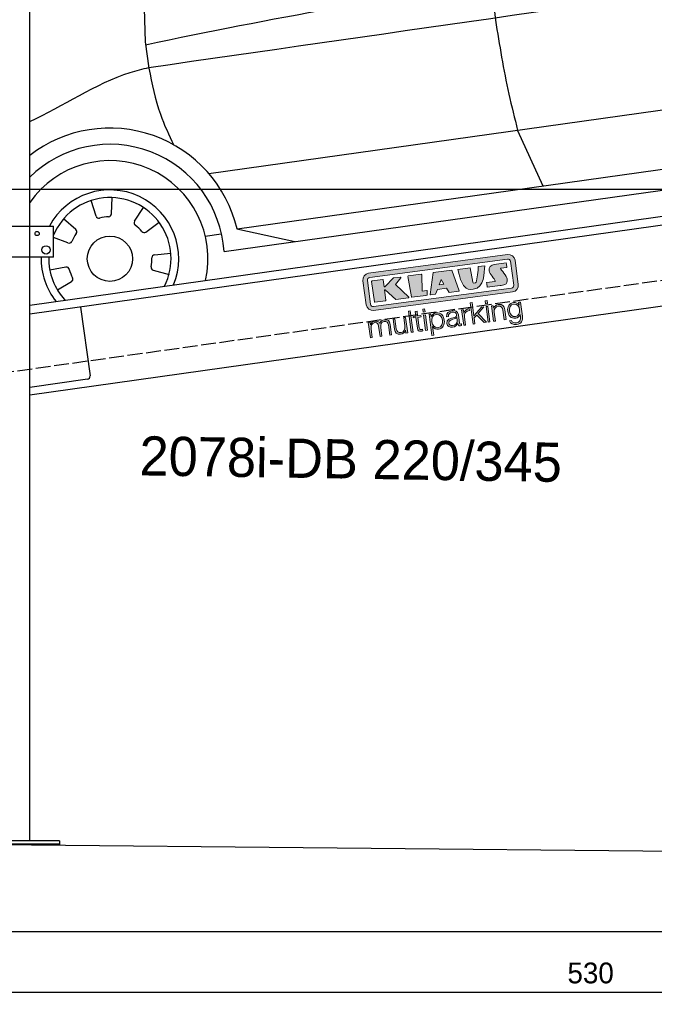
# Model space of a CAD drawing. Extents: x -311 to 6440, y -894 to 5824.
# Tile 2 of 4: x 926 to 3064, y -894 to 2421. Entities that reach past the tile are written whole.
import ezdxf

# ---------------------------------------------------------------- set-up
doc = ezdxf.new("R2010")
doc.units = 0
doc.header["$LTSCALE"] = 10
doc.header["$MEASUREMENT"] = 0
doc.linetypes.add('GEN3', pattern=[6.25, 5, -1.25])
doc.layers.get('0').update_dxf_attribs({"linetype": 'CONTINUOUS'})
doc.layers.get('DEFPOINTS').update_dxf_attribs({"linetype": 'CONTINUOUS'})
doc.layers.add('3', color=6, linetype='GEN3')
doc.layers.add('CAR', color=1, linetype='CONTINUOUS')
for name, color, linetype, lineweight in [('AM_0', 7, 'CONTINUOUS', 30), ('AM_5', 3, 'CONTINUOUS', 15), ('Logo', 7, 'CONTINUOUS', 25)]:
    doc.layers.add(name, color=color, linetype=linetype, lineweight=lineweight)
doc.dimstyles.new('KLAUS_DXF', dxfattribs={"dimscale": 20, "dimtxt": 3.5, "dimasz": 2, "dimexe": 2, "dimexo": 1, "dimgap": 1.5, "dimtad": 1, "dimlfac": 0.1, "dimdsep": 46, "dimtxsty": 'Standard', "dimblk": 'DOT', "dimcen": 2, "dimclrd": 256, "dimclre": 256, "dimclrt": 2, "dimadec": 0, "dimazin": 0, "dimtfac": 1, "dimtmove": 2, "dimatfit": 3, "dimfxl": 1, "dimtolj": 1, "dimarcsym": 0})

# ---------------------------------------------------------------- blocks, each defined once
blk = doc.blocks.new('KLAUS')
at = {"layer": 'Logo'}
h = blk.add_hatch(color=8, dxfattribs=at)
h.dxf.hatch_style = 2
edge = h.paths.add_edge_path()
edge.add_spline(control_points=[(3.6, 29.09), (2.88, 29.09), (2.3, 28.51), (2.3, 27.8), (2.3, 27.8), (2.3, 16.11), (2.3, 16.11), (2.3, 15.39), (2.88, 14.81), (3.6, 14.81), (3.6, 14.81), (71.16, 14.81), (71.16, 14.81), (71.88, 14.81), (72.46, 15.39), (72.46, 16.11), (72.46, 16.11), (72.46, 27.8), (72.46, 27.8), (72.46, 28.51), (71.88, 29.09), (71.16, 29.09), (71.16, 29.09), (3.6, 29.09), (3.6, 29.09), (3.6, 29.09), (3.6, 29.09), (3.6, 29.09)], knot_values=[0, 0, 0, 0, 1, 1, 1, 2, 2, 2, 3, 3, 3, 4, 4, 4, 5, 5, 5, 6, 6, 6, 7, 7, 7, 8, 8, 8, 9, 9, 9, 9], degree=3, periodic=0)
edge = h.paths.add_edge_path()
edge.add_spline(control_points=[(3.35, 31.23), (3.35, 31.23), (71.47, 31.23), (71.47, 31.23), (73.26, 31.23), (74.71, 29.77), (74.71, 27.99), (74.71, 27.99), (74.71, 16.17), (74.71, 16.17), (74.71, 14.38), (73.26, 12.93), (71.47, 12.93), (71.47, 12.93), (3.35, 12.93), (3.35, 12.93), (1.56, 12.93), (0.11, 14.38), (0.11, 16.17), (0.11, 16.17), (0.11, 27.99), (0.11, 27.99), (0.11, 29.77), (1.56, 31.23), (3.35, 31.23), (3.35, 31.23), (3.35, 31.23), (3.35, 31.23)], knot_values=[0, 0, 0, 0, 1, 1, 1, 2, 2, 2, 3, 3, 3, 4, 4, 4, 5, 5, 5, 6, 6, 6, 7, 7, 7, 8, 8, 8, 9, 9, 9, 9], degree=3, periodic=0)
h = blk.add_hatch(color=8, dxfattribs=at)
h.dxf.hatch_style = 2
edge = h.paths.add_edge_path()
edge.add_spline(control_points=[(4.5, 27.33), (4.5, 27.33), (9.7, 27.33), (9.7, 27.33), (9.84, 27.33), (9.96, 27.22), (9.96, 27.08), (9.96, 27.08), (9.96, 23.69), (9.96, 23.69), (9.96, 23.69), (9.94, 23.64), (10.04, 23.59), (10.14, 23.53), (10.2, 23.57), (10.2, 23.57), (10.2, 23.57), (10.51, 23.75), (10.51, 23.75), (10.51, 23.75), (14.94, 27.33), (14.94, 27.33), (14.94, 27.33), (18.41, 27.33), (18.41, 27.33), (18.41, 27.33), (18.49, 27.33), (18.56, 27.2), (18.65, 27.04), (18.53, 26.91), (18.53, 26.91), (18.53, 26.91), (15.49, 24.11), (15.49, 24.11), (15.49, 24.11), (21.14, 17.06), (21.14, 17.06), (21.14, 17.06), (21.13, 16.91), (21.13, 16.91), (21.08, 16.84), (20.99, 16.82), (20.99, 16.82), (20.99, 16.82), (14.7, 16.82), (14.7, 16.82), (14.7, 16.82), (10.26, 22.17), (10.26, 22.17), (10.26, 22.17), (10.19, 22.24), (10.08, 22.21), (9.97, 22.18), (9.96, 22.11), (9.96, 22.11), (9.96, 22.11), (9.96, 17.08), (9.96, 17.08), (9.96, 16.94), (9.84, 16.82), (9.7, 16.82), (9.7, 16.82), (4.5, 16.82), (4.5, 16.82), (4.36, 16.82), (4.25, 16.94), (4.25, 17.08), (4.25, 17.08), (4.25, 27.08), (4.25, 27.08), (4.25, 27.22), (4.36, 27.33), (4.5, 27.33), (4.5, 27.33), (4.5, 27.33), (4.5, 27.33)], knot_values=[0, 0, 0, 0, 1, 1, 1, 2, 2, 2, 3, 3, 3, 4, 4, 4, 5, 5, 5, 6, 6, 6, 7, 7, 7, 8, 8, 8, 9, 9, 9, 10, 10, 10, 11, 11, 11, 12, 12, 12, 13, 13, 13, 14, 14, 14, 15, 15, 15, 16, 16, 16, 17, 17, 17, 18, 18, 18, 19, 19, 19, 20, 20, 20, 21, 21, 21, 22, 22, 22, 23, 23, 23, 24, 24, 24, 25, 25, 25, 25], degree=3, periodic=0)
h = blk.add_hatch(color=8, dxfattribs=at)
h.dxf.hatch_style = 2
h.paths.add_polyline_path([(22.42, 17.06), (21.97, 27.15), (22.24, 27.33), (28.55, 27.33), (28.86, 26.97), (28.01, 19.08), (30.26, 19.07), (30.44, 18.95), (30.08, 16.95), (29.49, 16.82), (22.6, 16.82)])
h = blk.add_hatch(color=8, dxfattribs=at)
h.paths.add_polyline_path([(36.52, 21.01), (38.93, 21.01), (37.87, 23.57)])
h.paths.add_polyline_path([(34.52, 27.33), (43.65, 27.33), (45.76, 16.94), (45.57, 16.82), (40.83, 16.82), (39.89, 18.95), (35.42, 18.95), (34.27, 16.82), (31.78, 16.82), (31.66, 17)])
h = blk.add_hatch(color=8, dxfattribs=at)
h.dxf.hatch_style = 2
edge = h.paths.add_edge_path()
edge.add_spline(control_points=[(52.69, 27.32), (52.69, 27.32), (52.88, 20.14), (52.88, 20.14), (53.01, 19.89), (53.2, 19.77), (53.43, 19.71), (53.91, 19.59), (54.43, 19.57), (54.64, 20.03), (55.23, 21.34), (56.27, 25.45), (56.6, 27.33), (56.6, 27.33), (59.77, 27.33), (59.77, 27.33), (58.77, 23.9), (58.56, 16.82), (52.63, 16.76), (48.72, 16.72), (48.01, 19.35), (47.27, 22.24), (46.89, 23.68), (46.54, 27.33), (46.54, 27.33), (46.54, 27.33), (52.69, 27.32), (52.69, 27.32), (52.69, 27.32), (52.69, 27.32), (52.69, 27.32)], knot_values=[0, 0, 0, 0, 1, 1, 1, 2, 2, 2, 3, 3, 3, 4, 4, 4, 5, 5, 5, 6, 6, 6, 7, 7, 7, 8, 8, 8, 9, 9, 9, 10, 10, 10, 10], degree=3, periodic=0)
h = blk.add_hatch(color=8, dxfattribs=at)
h.dxf.hatch_style = 2
edge = h.paths.add_edge_path()
edge.add_spline(control_points=[(64.46, 27.33), (64.46, 27.33), (70.31, 27.33), (70.31, 27.33), (70.31, 26.52), (70.31, 26.02), (70.31, 25.12), (70.31, 25.12), (67.3, 25.12), (67.3, 25.12), (67.24, 25.04), (67.25, 25.11), (67.25, 24.91), (67.25, 24.88), (69.73, 20.38), (69.73, 19.57), (69.73, 16.4), (67.22, 16.81), (65.9, 16.82), (65.9, 16.82), (59.59, 16.82), (59.59, 16.82), (59.59, 17.76), (59.59, 18.23), (59.59, 19.14), (59.59, 19.14), (63.75, 19.14), (63.75, 19.14), (63.82, 19.22), (63.81, 19.11), (63.81, 19.31), (63.81, 20.32), (61.58, 23.06), (61.58, 24.63), (61.58, 26.33), (62.83, 27.34), (64.46, 27.33), (64.46, 27.33), (64.46, 27.33), (64.46, 27.33)], knot_values=[0, 0, 0, 0, 1, 1, 1, 2, 2, 2, 3, 3, 3, 4, 4, 4, 5, 5, 5, 6, 6, 6, 7, 7, 7, 8, 8, 8, 9, 9, 9, 10, 10, 10, 11, 11, 11, 12, 12, 12, 13, 13, 13, 13], degree=3, periodic=0)
h = blk.add_hatch(color=30, dxfattribs=at)
h.dxf.hatch_style = 2
h.paths.add_polyline_path([(20.07, 0), (20.99, 0), (20.99, 10.45), (20.07, 10.45)])
h = blk.add_hatch(color=30, dxfattribs=at)
h.dxf.hatch_style = 2
edge = h.paths.add_edge_path()
edge.add_spline(control_points=[(24.22, 9.82), (24.22, 9.82), (23.3, 9.82), (23.3, 9.82), (23.3, 9.82), (23.3, 7.55), (23.3, 7.55), (23.3, 7.55), (21.98, 7.55), (21.98, 7.55), (21.98, 7.55), (21.98, 6.78), (21.98, 6.78), (21.98, 6.78), (23.3, 6.78), (23.3, 6.78), (23.3, 6.78), (23.3, 1.61), (23.3, 1.61), (23.28, 0.32), (23.71, -0.09), (24.94, -0.09), (25.22, -0.09), (25.48, -0.06), (25.76, -0.06), (25.76, -0.06), (25.76, 0.73), (25.76, 0.73), (25.5, 0.7), (25.23, 0.69), (24.97, 0.69), (24.31, 0.73), (24.22, 1.08), (24.22, 1.68), (24.22, 1.68), (24.22, 6.78), (24.22, 6.78), (24.22, 6.78), (25.76, 6.78), (25.76, 6.78), (25.76, 6.78), (25.76, 7.55), (25.76, 7.55), (25.76, 7.55), (24.22, 7.55), (24.22, 7.55), (24.22, 7.55), (24.22, 9.82), (24.22, 9.82), (24.22, 9.82), (24.22, 9.82), (24.22, 9.82)], knot_values=[0, 0, 0, 0, 1, 1, 1, 2, 2, 2, 3, 3, 3, 4, 4, 4, 5, 5, 5, 6, 6, 6, 7, 7, 7, 8, 8, 8, 9, 9, 9, 10, 10, 10, 11, 11, 11, 12, 12, 12, 13, 13, 13, 14, 14, 14, 15, 15, 15, 16, 16, 16, 17, 17, 17, 17], degree=3, periodic=0)
h = blk.add_hatch(color=30, dxfattribs=at)
h.paths.add_polyline_path([(27.1, 0), (28.03, 0), (28.03, 7.55), (27.1, 7.55)])
h.paths.add_polyline_path([(27.1, 8.98), (28.03, 8.98), (28.03, 10.45), (27.1, 10.45)])
h = blk.add_hatch(color=30, dxfattribs=at)
h.dxf.hatch_style = 2
h.paths.add_polyline_path([(50.4, 0), (51.32, 0), (51.32, 2.87), (52.82, 4.11), (55.8, 0), (56.96, 0), (53.52, 4.76), (56.74, 7.55), (55.51, 7.55), (51.32, 3.89), (51.32, 10.45), (50.4, 10.45)])
h = blk.add_hatch(color=30, dxfattribs=at)
h.paths.add_polyline_path([(57.74, 0), (58.66, 0), (58.66, 7.55), (57.74, 7.55)])
h.paths.add_polyline_path([(57.74, 8.98), (58.66, 8.98), (58.66, 10.45), (57.74, 10.45)])
h = blk.add_hatch(color=30, dxfattribs=at)
h.dxf.hatch_style = 2
edge = h.paths.add_edge_path()
edge.add_spline(control_points=[(0, 0), (0, 0), (0.92, 0), (0.92, 0), (0.92, 0), (0.92, 4.22), (0.92, 4.22), (0.94, 5.8), (1.58, 7), (3.18, 7), (4.35, 7), (4.77, 6.15), (4.76, 5.12), (4.76, 5.12), (4.76, 0), (4.76, 0), (4.76, 0), (5.68, 0), (5.68, 0), (5.68, 0), (5.68, 4.27), (5.68, 4.27), (5.68, 5.68), (6.14, 7), (7.73, 7), (9.05, 7), (9.52, 6.32), (9.52, 5.08), (9.52, 5.08), (9.52, 0), (9.52, 0), (9.52, 0), (10.44, 0), (10.44, 0), (10.44, 0), (10.44, 5.12), (10.44, 5.12), (10.44, 6.91), (9.59, 7.77), (7.94, 7.77), (6.94, 7.77), (5.99, 7.29), (5.54, 6.3), (5.26, 7.29), (4.36, 7.77), (3.37, 7.77), (2.17, 7.77), (1.38, 7.19), (0.89, 6.28), (0.89, 6.28), (0.85, 6.28), (0.85, 6.28), (0.85, 6.28), (0.85, 7.55), (0.85, 7.55), (0.85, 7.55), (0, 7.55), (0, 7.55), (0, 7.55), (0, 0), (0, 0), (0, 0), (0, 0), (0, 0)], knot_values=[0, 0, 0, 0, 1, 1, 1, 2, 2, 2, 3, 3, 3, 4, 4, 4, 5, 5, 5, 6, 6, 6, 7, 7, 7, 8, 8, 8, 9, 9, 9, 10, 10, 10, 11, 11, 11, 12, 12, 12, 13, 13, 13, 14, 14, 14, 15, 15, 15, 16, 16, 16, 17, 17, 17, 18, 18, 18, 19, 19, 19, 20, 20, 20, 21, 21, 21, 21], degree=3, periodic=0)
h = blk.add_hatch(color=30, dxfattribs=at)
h.dxf.hatch_style = 2
edge = h.paths.add_edge_path()
edge.add_spline(control_points=[(18.31, 7.55), (18.31, 7.55), (17.39, 7.55), (17.39, 7.55), (17.39, 7.55), (17.39, 3.59), (17.39, 3.59), (17.39, 2.05), (16.7, 0.56), (15.12, 0.56), (13.66, 0.56), (13.15, 1.27), (13.1, 2.64), (13.1, 2.64), (13.1, 7.55), (13.1, 7.55), (13.1, 7.55), (12.18, 7.55), (12.18, 7.55), (12.18, 7.55), (12.18, 2.65), (12.18, 2.65), (12.18, 0.89), (12.93, -0.22), (14.83, -0.22), (15.96, -0.22), (16.95, 0.35), (17.44, 1.36), (17.44, 1.36), (17.47, 1.36), (17.47, 1.36), (17.47, 1.36), (17.47, 0), (17.47, 0), (17.47, 0), (18.31, 0), (18.31, 0), (18.31, 0), (18.31, 7.55), (18.31, 7.55), (18.31, 7.55), (18.31, 7.55), (18.31, 7.55)], knot_values=[0, 0, 0, 0, 1, 1, 1, 2, 2, 2, 3, 3, 3, 4, 4, 4, 5, 5, 5, 6, 6, 6, 7, 7, 7, 8, 8, 8, 9, 9, 9, 10, 10, 10, 11, 11, 11, 12, 12, 12, 13, 13, 13, 14, 14, 14, 14], degree=3, periodic=0)
h = blk.add_hatch(color=30, dxfattribs=at)
edge = h.paths.add_edge_path()
edge.add_spline(control_points=[(35.84, 3.78), (35.84, 2.21), (35.12, 0.56), (33.37, 0.56), (31.4, 0.56), (30.72, 2.21), (30.72, 3.78), (30.72, 5.49), (31.33, 7), (33.37, 7), (35.12, 7), (35.84, 5.34), (35.84, 3.78), (35.84, 3.78), (35.84, 3.78), (35.84, 3.78)], knot_values=[0, 0, 0, 0, 1, 1, 1, 2, 2, 2, 3, 3, 3, 4, 4, 4, 5, 5, 5, 5], degree=3, periodic=0)
edge = h.paths.add_edge_path()
edge.add_spline(control_points=[(29.79, -2.8), (29.79, -2.8), (30.72, -2.8), (30.72, -2.8), (30.72, -2.8), (30.72, 1.43), (30.72, 1.43), (30.72, 1.43), (30.74, 1.43), (30.74, 1.43), (31.14, 0.35), (32.24, -0.22), (33.37, -0.22), (35.66, -0.22), (36.76, 1.64), (36.76, 3.78), (36.76, 5.91), (35.66, 7.77), (33.37, 7.77), (32.15, 7.77), (31.1, 7.14), (30.67, 6.12), (30.67, 6.12), (30.64, 6.12), (30.64, 6.12), (30.64, 6.12), (30.64, 7.55), (30.64, 7.55), (30.64, 7.55), (29.79, 7.55), (29.79, 7.55), (29.79, 7.55), (29.79, -2.8), (29.79, -2.8), (29.79, -2.8), (29.79, -2.8), (29.79, -2.8)], knot_values=[0, 0, 0, 0, 1, 1, 1, 2, 2, 2, 3, 3, 3, 4, 4, 4, 5, 5, 5, 6, 6, 6, 7, 7, 7, 8, 8, 8, 9, 9, 9, 10, 10, 10, 11, 11, 11, 12, 12, 12, 12], degree=3, periodic=0)
h = blk.add_hatch(color=30, dxfattribs=at)
edge = h.paths.add_edge_path()
edge.add_spline(control_points=[(43.03, 2.93), (43.04, 1.45), (41.8, 0.56), (40.39, 0.56), (39.53, 0.56), (38.71, 1.13), (38.71, 2.05), (38.71, 3.53), (40.66, 3.51), (42.22, 3.79), (42.47, 3.84), (42.88, 3.91), (43, 4.13), (43, 4.13), (43.03, 4.13), (43.03, 4.13), (43.03, 4.13), (43.03, 2.93), (43.03, 2.93), (43.03, 2.93), (43.03, 2.93), (43.03, 2.93)], knot_values=[0, 0, 0, 0, 1, 1, 1, 2, 2, 2, 3, 3, 3, 4, 4, 4, 5, 5, 5, 6, 6, 6, 7, 7, 7, 7], degree=3, periodic=0)
edge = h.paths.add_edge_path()
edge.add_spline(control_points=[(39.03, 5.24), (39.06, 6.47), (39.91, 7), (41.05, 7), (42.14, 7), (43.03, 6.69), (43.03, 5.45), (43.03, 4.61), (42.6, 4.51), (41.84, 4.42), (39.85, 4.19), (37.79, 4.11), (37.79, 1.99), (37.79, 0.47), (38.93, -0.22), (40.32, -0.22), (41.77, -0.22), (42.43, 0.34), (43.07, 1.32), (43.07, 1.32), (43.1, 1.32), (43.1, 1.32), (43.1, 0.53), (43.25, 0), (44.19, 0), (44.43, 0), (44.58, 0.01), (44.79, 0.06), (44.79, 0.06), (44.79, 0.83), (44.79, 0.83), (44.71, 0.81), (44.6, 0.78), (44.49, 0.78), (44.13, 0.78), (43.95, 0.98), (43.95, 1.33), (43.95, 1.33), (43.95, 5.34), (43.95, 5.34), (43.95, 7.36), (42.5, 7.77), (41.17, 7.77), (39.44, 7.77), (38.2, 7.01), (38.11, 5.24), (38.11, 5.24), (39.03, 5.24), (39.03, 5.24), (39.03, 5.24), (39.03, 5.24), (39.03, 5.24)], knot_values=[0, 0, 0, 0, 1, 1, 1, 2, 2, 2, 3, 3, 3, 4, 4, 4, 5, 5, 5, 6, 6, 6, 7, 7, 7, 8, 8, 8, 9, 9, 9, 10, 10, 10, 11, 11, 11, 12, 12, 12, 13, 13, 13, 14, 14, 14, 15, 15, 15, 16, 16, 16, 17, 17, 17, 17], degree=3, periodic=0)
h = blk.add_hatch(color=30, dxfattribs=at)
h.dxf.hatch_style = 2
edge = h.paths.add_edge_path()
edge.add_spline(control_points=[(45.79, 0), (45.79, 0), (46.71, 0), (46.71, 0), (46.71, 0), (46.71, 4.03), (46.71, 4.03), (46.71, 5.59), (47.85, 6.82), (49.52, 6.73), (49.52, 6.73), (49.52, 7.66), (49.52, 7.66), (48.16, 7.72), (47.14, 7), (46.67, 5.78), (46.67, 5.78), (46.64, 5.78), (46.64, 5.78), (46.64, 5.78), (46.64, 7.55), (46.64, 7.55), (46.64, 7.55), (45.79, 7.55), (45.79, 7.55), (45.79, 7.55), (45.79, 0), (45.79, 0), (45.79, 0), (45.79, 0), (45.79, 0)], knot_values=[0, 0, 0, 0, 1, 1, 1, 2, 2, 2, 3, 3, 3, 4, 4, 4, 5, 5, 5, 6, 6, 6, 7, 7, 7, 8, 8, 8, 9, 9, 9, 10, 10, 10, 10], degree=3, periodic=0)
h = blk.add_hatch(color=30, dxfattribs=at)
h.dxf.hatch_style = 2
edge = h.paths.add_edge_path()
edge.add_spline(control_points=[(60.41, 0), (60.41, 0), (61.33, 0), (61.33, 0), (61.33, 0), (61.33, 4.41), (61.33, 4.41), (61.36, 5.89), (62.24, 7), (63.7, 7), (65.2, 7), (65.62, 6.02), (65.62, 4.71), (65.62, 4.71), (65.62, 0), (65.62, 0), (65.62, 0), (66.54, 0), (66.54, 0), (66.54, 0), (66.54, 4.86), (66.54, 4.86), (66.54, 6.66), (65.9, 7.77), (63.78, 7.77), (62.71, 7.77), (61.7, 7.16), (61.36, 6.25), (61.36, 6.25), (61.33, 6.25), (61.33, 6.25), (61.33, 6.25), (61.33, 7.55), (61.33, 7.55), (61.33, 7.55), (60.41, 7.55), (60.41, 7.55), (60.41, 7.55), (60.41, 0), (60.41, 0), (60.41, 0), (60.41, 0), (60.41, 0)], knot_values=[0, 0, 0, 0, 1, 1, 1, 2, 2, 2, 3, 3, 3, 4, 4, 4, 5, 5, 5, 6, 6, 6, 7, 7, 7, 8, 8, 8, 9, 9, 9, 10, 10, 10, 11, 11, 11, 12, 12, 12, 13, 13, 13, 14, 14, 14, 14], degree=3, periodic=0)
h = blk.add_hatch(color=30, dxfattribs=at)
edge = h.paths.add_edge_path()
edge.add_spline(control_points=[(71.32, 0.86), (69.62, 0.86), (68.83, 2.34), (68.83, 3.86), (68.83, 5.43), (69.56, 7), (71.32, 7), (73.06, 7), (73.75, 5.34), (73.75, 3.86), (73.75, 2.33), (72.91, 0.86), (71.32, 0.86), (71.32, 0.86), (71.32, 0.86), (71.32, 0.86)], knot_values=[0, 0, 0, 0, 1, 1, 1, 2, 2, 2, 3, 3, 3, 4, 4, 4, 5, 5, 5, 5], degree=3, periodic=0)
edge = h.paths.add_edge_path()
edge.add_spline(control_points=[(74.67, 7.55), (74.67, 7.55), (73.75, 7.55), (73.75, 7.55), (73.75, 7.55), (73.75, 6.25), (73.75, 6.25), (73.75, 6.25), (73.72, 6.25), (73.72, 6.25), (73.35, 7.09), (72.41, 7.77), (71.32, 7.77), (69.13, 7.77), (67.9, 6.05), (67.9, 3.97), (67.9, 1.82), (68.9, 0.09), (71.32, 0.09), (72.4, 0.09), (73.29, 0.72), (73.72, 1.64), (73.72, 1.64), (73.75, 1.64), (73.75, 1.64), (73.75, 1.64), (73.75, 0.61), (73.75, 0.61), (73.75, -1.23), (73.01, -2.24), (71.32, -2.24), (70.29, -2.24), (69.31, -1.85), (69.1, -0.73), (69.1, -0.73), (68.18, -0.73), (68.18, -0.73), (68.31, -2.34), (69.81, -3.02), (71.32, -3.02), (73.79, -3.02), (74.65, -1.64), (74.67, 0.61), (74.67, 0.61), (74.67, 7.55), (74.67, 7.55), (74.67, 7.55), (74.67, 7.55), (74.67, 7.55)], knot_values=[0, 0, 0, 0, 1, 1, 1, 2, 2, 2, 3, 3, 3, 4, 4, 4, 5, 5, 5, 6, 6, 6, 7, 7, 7, 8, 8, 8, 9, 9, 9, 10, 10, 10, 11, 11, 11, 12, 12, 12, 13, 13, 13, 14, 14, 14, 15, 15, 15, 16, 16, 16, 16], degree=3, periodic=0)
at = {"layer": 'Logo', "lineweight": 0}
for points in [[(22.42, 17.06), (21.97, 27.15), (22.24, 27.33), (28.55, 27.33), (28.86, 26.97), (28.01, 19.08), (30.26, 19.07), (30.44, 18.95), (30.08, 16.95), (29.49, 16.82), (22.6, 16.82), (22.42, 17.06), (22.42, 17.06)], [(34.52, 27.33), (43.65, 27.33), (45.76, 16.94), (45.57, 16.82), (40.83, 16.82), (39.89, 18.95), (35.42, 18.95), (34.27, 16.82), (31.78, 16.82), (31.66, 17), (34.52, 27.33), (34.52, 27.33)], [(36.52, 21.01), (38.93, 21.01), (37.87, 23.57), (36.52, 21.01), (36.52, 21.01)], [(20.07, 0), (20.99, 0), (20.99, 10.45), (20.07, 10.45), (20.07, 0), (20.07, 0)], [(27.1, 8.98), (28.03, 8.98), (28.03, 10.45), (27.1, 10.45), (27.1, 8.98), (27.1, 8.98)], [(50.4, 0), (51.32, 0), (51.32, 2.87), (52.82, 4.11), (55.8, 0), (56.96, 0), (53.52, 4.76), (56.74, 7.55), (55.51, 7.55), (51.32, 3.89), (51.32, 10.45), (50.4, 10.45), (50.4, 0), (50.4, 0)], [(57.74, 8.98), (58.66, 8.98), (58.66, 10.45), (57.74, 10.45), (57.74, 8.98), (57.74, 8.98)], [(27.1, 0), (28.03, 0), (28.03, 7.55), (27.1, 7.55), (27.1, 0), (27.1, 0)], [(57.74, 0), (58.66, 0), (58.66, 7.55), (57.74, 7.55), (57.74, 0), (57.74, 0)]]:
    blk.add_lwpolyline(points, dxfattribs=at)
for points, knots in [([(3.35, 31.23), (3.35, 31.23), (71.47, 31.23), (71.47, 31.23), (73.26, 31.23), (74.71, 29.77), (74.71, 27.99), (74.71, 27.99), (74.71, 16.17), (74.71, 16.17), (74.71, 14.38), (73.26, 12.93), (71.47, 12.93), (71.47, 12.93), (3.35, 12.93), (3.35, 12.93), (1.56, 12.93), (0.11, 14.38), (0.11, 16.17), (0.11, 16.17), (0.11, 27.99), (0.11, 27.99), (0.11, 29.77), (1.56, 31.23), (3.35, 31.23), (3.35, 31.23), (3.35, 31.23), (3.35, 31.23)], [0, 0, 0, 0, 1, 1, 1, 2, 2, 2, 3, 3, 3, 4, 4, 4, 5, 5, 5, 6, 6, 6, 7, 7, 7, 8, 8, 8, 9, 9, 9, 9]), ([(3.6, 29.09), (2.88, 29.09), (2.3, 28.51), (2.3, 27.8), (2.3, 27.8), (2.3, 16.11), (2.3, 16.11), (2.3, 15.39), (2.88, 14.81), (3.6, 14.81), (3.6, 14.81), (71.16, 14.81), (71.16, 14.81), (71.88, 14.81), (72.46, 15.39), (72.46, 16.11), (72.46, 16.11), (72.46, 27.8), (72.46, 27.8), (72.46, 28.51), (71.88, 29.09), (71.16, 29.09), (71.16, 29.09), (3.6, 29.09), (3.6, 29.09), (3.6, 29.09), (3.6, 29.09), (3.6, 29.09)], [0, 0, 0, 0, 1, 1, 1, 2, 2, 2, 3, 3, 3, 4, 4, 4, 5, 5, 5, 6, 6, 6, 7, 7, 7, 8, 8, 8, 9, 9, 9, 9]), ([(4.5, 27.33), (4.5, 27.33), (9.7, 27.33), (9.7, 27.33), (9.84, 27.33), (9.96, 27.22), (9.96, 27.08), (9.96, 27.08), (9.96, 23.69), (9.96, 23.69), (9.96, 23.69), (9.94, 23.64), (10.04, 23.59), (10.14, 23.53), (10.2, 23.57), (10.2, 23.57), (10.2, 23.57), (10.51, 23.75), (10.51, 23.75), (10.51, 23.75), (14.94, 27.33), (14.94, 27.33), (14.94, 27.33), (18.41, 27.33), (18.41, 27.33), (18.41, 27.33), (18.49, 27.33), (18.56, 27.2), (18.65, 27.04), (18.53, 26.91), (18.53, 26.91), (18.53, 26.91), (15.49, 24.11), (15.49, 24.11), (15.49, 24.11), (21.14, 17.06), (21.14, 17.06), (21.14, 17.06), (21.13, 16.91), (21.13, 16.91), (21.08, 16.84), (20.99, 16.82), (20.99, 16.82), (20.99, 16.82), (14.7, 16.82), (14.7, 16.82), (14.7, 16.82), (10.26, 22.17), (10.26, 22.17), (10.26, 22.17), (10.19, 22.24), (10.08, 22.21), (9.97, 22.18), (9.96, 22.11), (9.96, 22.11), (9.96, 22.11), (9.96, 17.08), (9.96, 17.08), (9.96, 16.94), (9.84, 16.82), (9.7, 16.82), (9.7, 16.82), (4.5, 16.82), (4.5, 16.82), (4.36, 16.82), (4.25, 16.94), (4.25, 17.08), (4.25, 17.08), (4.25, 27.08), (4.25, 27.08), (4.25, 27.22), (4.36, 27.33), (4.5, 27.33), (4.5, 27.33), (4.5, 27.33), (4.5, 27.33)], [0, 0, 0, 0, 1, 1, 1, 2, 2, 2, 3, 3, 3, 4, 4, 4, 5, 5, 5, 6, 6, 6, 7, 7, 7, 8, 8, 8, 9, 9, 9, 10, 10, 10, 11, 11, 11, 12, 12, 12, 13, 13, 13, 14, 14, 14, 15, 15, 15, 16, 16, 16, 17, 17, 17, 18, 18, 18, 19, 19, 19, 20, 20, 20, 21, 21, 21, 22, 22, 22, 23, 23, 23, 24, 24, 24, 25, 25, 25, 25]), ([(52.69, 27.32), (52.69, 27.32), (52.88, 20.14), (52.88, 20.14), (53.01, 19.89), (53.2, 19.77), (53.43, 19.71), (53.91, 19.59), (54.43, 19.57), (54.64, 20.03), (55.23, 21.34), (56.27, 25.45), (56.6, 27.33), (56.6, 27.33), (59.77, 27.33), (59.77, 27.33), (58.77, 23.9), (58.56, 16.82), (52.63, 16.76), (48.72, 16.72), (48.01, 19.35), (47.27, 22.24), (46.89, 23.68), (46.54, 27.33), (46.54, 27.33), (46.54, 27.33), (52.69, 27.32), (52.69, 27.32), (52.69, 27.32), (52.69, 27.32), (52.69, 27.32)], [0, 0, 0, 0, 1, 1, 1, 2, 2, 2, 3, 3, 3, 4, 4, 4, 5, 5, 5, 6, 6, 6, 7, 7, 7, 8, 8, 8, 9, 9, 9, 10, 10, 10, 10]), ([(64.46, 27.33), (64.46, 27.33), (70.31, 27.33), (70.31, 27.33), (70.31, 26.52), (70.31, 26.02), (70.31, 25.12), (70.31, 25.12), (67.3, 25.12), (67.3, 25.12), (67.24, 25.04), (67.25, 25.11), (67.25, 24.91), (67.25, 24.88), (69.73, 20.38), (69.73, 19.57), (69.73, 16.4), (67.22, 16.81), (65.9, 16.82), (65.9, 16.82), (59.59, 16.82), (59.59, 16.82), (59.59, 17.76), (59.59, 18.23), (59.59, 19.14), (59.59, 19.14), (63.75, 19.14), (63.75, 19.14), (63.82, 19.22), (63.81, 19.11), (63.81, 19.31), (63.81, 20.32), (61.58, 23.06), (61.58, 24.63), (61.58, 26.33), (62.83, 27.34), (64.46, 27.33), (64.46, 27.33), (64.46, 27.33), (64.46, 27.33)], [0, 0, 0, 0, 1, 1, 1, 2, 2, 2, 3, 3, 3, 4, 4, 4, 5, 5, 5, 6, 6, 6, 7, 7, 7, 8, 8, 8, 9, 9, 9, 10, 10, 10, 11, 11, 11, 12, 12, 12, 13, 13, 13, 13]), ([(24.22, 9.82), (24.22, 9.82), (23.3, 9.82), (23.3, 9.82), (23.3, 9.82), (23.3, 7.55), (23.3, 7.55), (23.3, 7.55), (21.98, 7.55), (21.98, 7.55), (21.98, 7.55), (21.98, 6.78), (21.98, 6.78), (21.98, 6.78), (23.3, 6.78), (23.3, 6.78), (23.3, 6.78), (23.3, 1.61), (23.3, 1.61), (23.28, 0.32), (23.71, -0.09), (24.94, -0.09), (25.22, -0.09), (25.48, -0.06), (25.76, -0.06), (25.76, -0.06), (25.76, 0.73), (25.76, 0.73), (25.5, 0.7), (25.23, 0.69), (24.97, 0.69), (24.31, 0.73), (24.22, 1.08), (24.22, 1.68), (24.22, 1.68), (24.22, 6.78), (24.22, 6.78), (24.22, 6.78), (25.76, 6.78), (25.76, 6.78), (25.76, 6.78), (25.76, 7.55), (25.76, 7.55), (25.76, 7.55), (24.22, 7.55), (24.22, 7.55), (24.22, 7.55), (24.22, 9.82), (24.22, 9.82), (24.22, 9.82), (24.22, 9.82), (24.22, 9.82)], [0, 0, 0, 0, 1, 1, 1, 2, 2, 2, 3, 3, 3, 4, 4, 4, 5, 5, 5, 6, 6, 6, 7, 7, 7, 8, 8, 8, 9, 9, 9, 10, 10, 10, 11, 11, 11, 12, 12, 12, 13, 13, 13, 14, 14, 14, 15, 15, 15, 16, 16, 16, 17, 17, 17, 17]), ([(0, 0), (0, 0), (0.92, 0), (0.92, 0), (0.92, 0), (0.92, 4.22), (0.92, 4.22), (0.94, 5.8), (1.58, 7), (3.18, 7), (4.35, 7), (4.77, 6.15), (4.76, 5.12), (4.76, 5.12), (4.76, 0), (4.76, 0), (4.76, 0), (5.68, 0), (5.68, 0), (5.68, 0), (5.68, 4.27), (5.68, 4.27), (5.68, 5.68), (6.14, 7), (7.73, 7), (9.05, 7), (9.52, 6.32), (9.52, 5.08), (9.52, 5.08), (9.52, 0), (9.52, 0), (9.52, 0), (10.44, 0), (10.44, 0), (10.44, 0), (10.44, 5.12), (10.44, 5.12), (10.44, 6.91), (9.59, 7.77), (7.94, 7.77), (6.94, 7.77), (5.99, 7.29), (5.54, 6.3), (5.26, 7.29), (4.36, 7.77), (3.37, 7.77), (2.17, 7.77), (1.38, 7.19), (0.89, 6.28), (0.89, 6.28), (0.85, 6.28), (0.85, 6.28), (0.85, 6.28), (0.85, 7.55), (0.85, 7.55), (0.85, 7.55), (0, 7.55), (0, 7.55), (0, 7.55), (0, 0), (0, 0), (0, 0), (0, 0), (0, 0)], [0, 0, 0, 0, 1, 1, 1, 2, 2, 2, 3, 3, 3, 4, 4, 4, 5, 5, 5, 6, 6, 6, 7, 7, 7, 8, 8, 8, 9, 9, 9, 10, 10, 10, 11, 11, 11, 12, 12, 12, 13, 13, 13, 14, 14, 14, 15, 15, 15, 16, 16, 16, 17, 17, 17, 18, 18, 18, 19, 19, 19, 20, 20, 20, 21, 21, 21, 21]), ([(18.31, 7.55), (18.31, 7.55), (17.39, 7.55), (17.39, 7.55), (17.39, 7.55), (17.39, 3.59), (17.39, 3.59), (17.39, 2.05), (16.7, 0.56), (15.12, 0.56), (13.66, 0.56), (13.15, 1.27), (13.1, 2.64), (13.1, 2.64), (13.1, 7.55), (13.1, 7.55), (13.1, 7.55), (12.18, 7.55), (12.18, 7.55), (12.18, 7.55), (12.18, 2.65), (12.18, 2.65), (12.18, 0.89), (12.93, -0.22), (14.83, -0.22), (15.96, -0.22), (16.95, 0.35), (17.44, 1.36), (17.44, 1.36), (17.47, 1.36), (17.47, 1.36), (17.47, 1.36), (17.47, 0), (17.47, 0), (17.47, 0), (18.31, 0), (18.31, 0), (18.31, 0), (18.31, 7.55), (18.31, 7.55), (18.31, 7.55), (18.31, 7.55), (18.31, 7.55)], [0, 0, 0, 0, 1, 1, 1, 2, 2, 2, 3, 3, 3, 4, 4, 4, 5, 5, 5, 6, 6, 6, 7, 7, 7, 8, 8, 8, 9, 9, 9, 10, 10, 10, 11, 11, 11, 12, 12, 12, 13, 13, 13, 14, 14, 14, 14]), ([(29.79, -2.8), (29.79, -2.8), (30.72, -2.8), (30.72, -2.8), (30.72, -2.8), (30.72, 1.43), (30.72, 1.43), (30.72, 1.43), (30.74, 1.43), (30.74, 1.43), (31.14, 0.35), (32.24, -0.22), (33.37, -0.22), (35.66, -0.22), (36.76, 1.64), (36.76, 3.78), (36.76, 5.91), (35.66, 7.77), (33.37, 7.77), (32.15, 7.77), (31.1, 7.14), (30.67, 6.12), (30.67, 6.12), (30.64, 6.12), (30.64, 6.12), (30.64, 6.12), (30.64, 7.55), (30.64, 7.55), (30.64, 7.55), (29.79, 7.55), (29.79, 7.55), (29.79, 7.55), (29.79, -2.8), (29.79, -2.8), (29.79, -2.8), (29.79, -2.8), (29.79, -2.8)], [0, 0, 0, 0, 1, 1, 1, 2, 2, 2, 3, 3, 3, 4, 4, 4, 5, 5, 5, 6, 6, 6, 7, 7, 7, 8, 8, 8, 9, 9, 9, 10, 10, 10, 11, 11, 11, 12, 12, 12, 12]), ([(35.84, 3.78), (35.84, 2.21), (35.12, 0.56), (33.37, 0.56), (31.4, 0.56), (30.72, 2.21), (30.72, 3.78), (30.72, 5.49), (31.33, 7), (33.37, 7), (35.12, 7), (35.84, 5.34), (35.84, 3.78), (35.84, 3.78), (35.84, 3.78), (35.84, 3.78)], [0, 0, 0, 0, 1, 1, 1, 2, 2, 2, 3, 3, 3, 4, 4, 4, 5, 5, 5, 5]), ([(39.03, 5.24), (39.06, 6.47), (39.91, 7), (41.05, 7), (42.14, 7), (43.03, 6.69), (43.03, 5.45), (43.03, 4.61), (42.6, 4.51), (41.84, 4.42), (39.85, 4.19), (37.79, 4.11), (37.79, 1.99), (37.79, 0.47), (38.93, -0.22), (40.32, -0.22), (41.77, -0.22), (42.43, 0.34), (43.07, 1.32), (43.07, 1.32), (43.1, 1.32), (43.1, 1.32), (43.1, 0.53), (43.25, 0), (44.19, 0), (44.43, 0), (44.58, 0.01), (44.79, 0.06), (44.79, 0.06), (44.79, 0.83), (44.79, 0.83), (44.71, 0.81), (44.6, 0.78), (44.49, 0.78), (44.13, 0.78), (43.95, 0.98), (43.95, 1.33), (43.95, 1.33), (43.95, 5.34), (43.95, 5.34), (43.95, 7.36), (42.5, 7.77), (41.17, 7.77), (39.44, 7.77), (38.2, 7.01), (38.11, 5.24), (38.11, 5.24), (39.03, 5.24), (39.03, 5.24), (39.03, 5.24), (39.03, 5.24), (39.03, 5.24)], [0, 0, 0, 0, 1, 1, 1, 2, 2, 2, 3, 3, 3, 4, 4, 4, 5, 5, 5, 6, 6, 6, 7, 7, 7, 8, 8, 8, 9, 9, 9, 10, 10, 10, 11, 11, 11, 12, 12, 12, 13, 13, 13, 14, 14, 14, 15, 15, 15, 16, 16, 16, 17, 17, 17, 17]), ([(45.79, 0), (45.79, 0), (46.71, 0), (46.71, 0), (46.71, 0), (46.71, 4.03), (46.71, 4.03), (46.71, 5.59), (47.85, 6.82), (49.52, 6.73), (49.52, 6.73), (49.52, 7.66), (49.52, 7.66), (48.16, 7.72), (47.14, 7), (46.67, 5.78), (46.67, 5.78), (46.64, 5.78), (46.64, 5.78), (46.64, 5.78), (46.64, 7.55), (46.64, 7.55), (46.64, 7.55), (45.79, 7.55), (45.79, 7.55), (45.79, 7.55), (45.79, 0), (45.79, 0), (45.79, 0), (45.79, 0), (45.79, 0)], [0, 0, 0, 0, 1, 1, 1, 2, 2, 2, 3, 3, 3, 4, 4, 4, 5, 5, 5, 6, 6, 6, 7, 7, 7, 8, 8, 8, 9, 9, 9, 10, 10, 10, 10]), ([(60.41, 0), (60.41, 0), (61.33, 0), (61.33, 0), (61.33, 0), (61.33, 4.41), (61.33, 4.41), (61.36, 5.89), (62.24, 7), (63.7, 7), (65.2, 7), (65.62, 6.02), (65.62, 4.71), (65.62, 4.71), (65.62, 0), (65.62, 0), (65.62, 0), (66.54, 0), (66.54, 0), (66.54, 0), (66.54, 4.86), (66.54, 4.86), (66.54, 6.66), (65.9, 7.77), (63.78, 7.77), (62.71, 7.77), (61.7, 7.16), (61.36, 6.25), (61.36, 6.25), (61.33, 6.25), (61.33, 6.25), (61.33, 6.25), (61.33, 7.55), (61.33, 7.55), (61.33, 7.55), (60.41, 7.55), (60.41, 7.55), (60.41, 7.55), (60.41, 0), (60.41, 0), (60.41, 0), (60.41, 0), (60.41, 0)], [0, 0, 0, 0, 1, 1, 1, 2, 2, 2, 3, 3, 3, 4, 4, 4, 5, 5, 5, 6, 6, 6, 7, 7, 7, 8, 8, 8, 9, 9, 9, 10, 10, 10, 11, 11, 11, 12, 12, 12, 13, 13, 13, 14, 14, 14, 14]), ([(74.67, 7.55), (74.67, 7.55), (73.75, 7.55), (73.75, 7.55), (73.75, 7.55), (73.75, 6.25), (73.75, 6.25), (73.75, 6.25), (73.72, 6.25), (73.72, 6.25), (73.35, 7.09), (72.41, 7.77), (71.32, 7.77), (69.13, 7.77), (67.9, 6.05), (67.9, 3.97), (67.9, 1.82), (68.9, 0.09), (71.32, 0.09), (72.4, 0.09), (73.29, 0.72), (73.72, 1.64), (73.72, 1.64), (73.75, 1.64), (73.75, 1.64), (73.75, 1.64), (73.75, 0.61), (73.75, 0.61), (73.75, -1.23), (73.01, -2.24), (71.32, -2.24), (70.29, -2.24), (69.31, -1.85), (69.1, -0.73), (69.1, -0.73), (68.18, -0.73), (68.18, -0.73), (68.31, -2.34), (69.81, -3.02), (71.32, -3.02), (73.79, -3.02), (74.65, -1.64), (74.67, 0.61), (74.67, 0.61), (74.67, 7.55), (74.67, 7.55), (74.67, 7.55), (74.67, 7.55), (74.67, 7.55)], [0, 0, 0, 0, 1, 1, 1, 2, 2, 2, 3, 3, 3, 4, 4, 4, 5, 5, 5, 6, 6, 6, 7, 7, 7, 8, 8, 8, 9, 9, 9, 10, 10, 10, 11, 11, 11, 12, 12, 12, 13, 13, 13, 14, 14, 14, 15, 15, 15, 16, 16, 16, 16]), ([(71.32, 0.86), (69.62, 0.86), (68.83, 2.34), (68.83, 3.86), (68.83, 5.43), (69.56, 7), (71.32, 7), (73.06, 7), (73.75, 5.34), (73.75, 3.86), (73.75, 2.33), (72.91, 0.86), (71.32, 0.86), (71.32, 0.86), (71.32, 0.86), (71.32, 0.86)], [0, 0, 0, 0, 1, 1, 1, 2, 2, 2, 3, 3, 3, 4, 4, 4, 5, 5, 5, 5]), ([(43.03, 2.93), (43.04, 1.45), (41.8, 0.56), (40.39, 0.56), (39.53, 0.56), (38.71, 1.13), (38.71, 2.05), (38.71, 3.53), (40.66, 3.51), (42.22, 3.79), (42.47, 3.84), (42.88, 3.91), (43, 4.13), (43, 4.13), (43.03, 4.13), (43.03, 4.13), (43.03, 4.13), (43.03, 2.93), (43.03, 2.93), (43.03, 2.93), (43.03, 2.93), (43.03, 2.93)], [0, 0, 0, 0, 1, 1, 1, 2, 2, 2, 3, 3, 3, 4, 4, 4, 5, 5, 5, 6, 6, 6, 7, 7, 7, 7])]:
    blk.add_open_spline(points, degree=3, knots=knots, dxfattribs=at)
blk = doc.blocks.new('_DOT')
at = {"color": 0, "linetype": 'ByBlock'}
blk.add_line((-0.5, 0), (-1, 0), dxfattribs=at)
at = {"color": 0, "linetype": 'ByBlock', "const_width": 0.5}
blk.add_lwpolyline([(-0.25, 0, 1), (0.25, 0, 1)], format="xyb", close=True, dxfattribs=at)
blk = doc.blocks.new('*D8')
at = {"layer": 'AM_5', "lineweight": -2, "transparency": 16777216}
for p, q in [((5479.5, 1850), (-240.5, 1850)), ((-200.5, -310), (-200.5, 1810)), ((180, -350), (-240.5, -350))]:
    blk.add_line(p, q, dxfattribs=at)
at = {"layer": 'DEFPOINTS', "color": 0, "transparency": 16777216}
for p in [(-200.5, 1850), (5499.5, 1850), (200, -350)]:
    blk.add_point(p, dxfattribs=at)
at = {"layer": 'AM_5', "lineweight": -2, "transparency": 16777216, "xscale": 40, "yscale": 40, "zscale": 40}
for p, rotation in [((-200.5, 1850), 90), ((-200.5, -350), 270)]:
    blk.add_blockref('_DOT', p, dxfattribs=dict(at, rotation=rotation))
at = {"layer": 'AM_5', "color": 2, "transparency": 16777216, "insert": (-265.5, 750), "char_height": 70, "attachment_point": 5, "rotation": 90}
blk.add_mtext('\\A1;220', dxfattribs=at)
blk = doc.blocks.new('*D9')
at = {"layer": 'AM_5', "lineweight": -2, "transparency": 16777216}
for p, q in [((179.5, 2850), (-240.5, 2850)), ((-200.5, 1890), (-200.5, 2810)), ((5479.5, 1850), (-240.5, 1850))]:
    blk.add_line(p, q, dxfattribs=at)
at = {"layer": 'DEFPOINTS', "color": 0, "transparency": 16777216}
for p in [(-200.5, 2850), (199.5, 2850), (5499.5, 1850)]:
    blk.add_point(p, dxfattribs=at)
at = {"layer": 'AM_5', "lineweight": -2, "transparency": 16777216, "xscale": 40, "yscale": 40, "zscale": 40}
for p, rotation in [((-200.5, 2850), 90), ((-200.5, 1850), 270)]:
    blk.add_blockref('_DOT', p, dxfattribs=dict(at, rotation=rotation))
at = {"layer": 'AM_5', "color": 2, "transparency": 16777216, "insert": (-265.5, 2350), "char_height": 70, "attachment_point": 5, "rotation": 90}
blk.add_mtext('\\A1;100', dxfattribs=at)
blk = doc.blocks.new('*D12')
at = {"layer": 'AM_5', "lineweight": -2, "transparency": 16777216}
for p, q in [((199.5, -420), (199.5, -893.8)), ((5499.5, -470), (5499.5, -893.8)), ((5459.5, -853.8), (239.5, -853.8))]:
    blk.add_line(p, q, dxfattribs=at)
at = {"layer": 'DEFPOINTS', "color": 0, "transparency": 16777216}
for p in [(199.5, -400), (5499.5, -450), (199.5, -853.8)]:
    blk.add_point(p, dxfattribs=at)
at = {"layer": 'AM_5', "lineweight": -2, "transparency": 16777216, "xscale": 40, "yscale": 40, "zscale": 40, "rotation": 180}
blk.add_blockref('_DOT', (199.5, -853.8), dxfattribs=at)
at = {"layer": 'AM_5', "lineweight": -2, "transparency": 16777216, "xscale": 40, "yscale": 40, "zscale": 40}
blk.add_blockref('_DOT', (5499.5, -853.8), dxfattribs=at)
at = {"layer": 'AM_5', "color": 2, "transparency": 16777216, "insert": (2849.5, -788.8), "char_height": 70, "attachment_point": 5}
blk.add_mtext('\\A1;530', dxfattribs=at)
blk = doc.blocks.new('Van200_EG')
at = {"layer": 'CAR'}
for p, q in [((28494.3, 2192.3), (28508.5, 2064.7)), ((27323.7, 2171.9), (27328.1, 1991.4)), ((27328.1, 1991.4), (27340.8, 1902.6)), ((27543.2, 1548.8), (29532.8, 1827.8)), ((28583.1, 1693.5), (28667.7, 1507.1)), ((27637.9, 1361.6), (29494.5, 1622.5)), ((27594.3, 1285.6), (29559.4, 1561.2)), ((27215, 1412.3), (27216.9, 1467.3)), ((27163.1, 1405), (27146.1, 1457.4)), ((27292.9, 1387.4), (27323.2, 1433.4)), ((27095, 1359.6), (27053.2, 1395.4)), ((27331, 1351.4), (27375.2, 1384.2)), ((27636.9, 1361.6), (27832, 1319.6)), ((27068.3, 1314.5), (27019.4, 1332.8)), ((27584.4, 1343.7), (27530.8, 1336.4)), ((27360.2, 1274.9), (27414.9, 1279.9)), ((27061.4, 1233), (27007.4, 1222.6)), ((27355.7, 1222.7), (27408.9, 1208.6)), ((27080.1, 1183.9), (27032.9, 1155.7))]:
    blk.add_line(p, q, dxfattribs=at)
blk.add_circle((27209.7, 1261.4), 76.3, dxfattribs=at)
for centre, radius, start, end in [((27209.1, 1260.5), 440.8, 13.2701, 127.715), ((27209.7, 1261.4), 385.3, 3.6036, 134.5488), ((27209.7, 1261.4), 330.2, 347.2115, 144.9451), ((27209.7, 1261.4), 231.7, 337.6174, 151.7378), ((27209.7, 1261.4), 206, 333.3345, 157.474), ((27172.6, 1408.1), 10, 198, 284.2118), ((27209.7, 1261.4), 141.4, 91.7882, 104.2118), ((27205, 1412.7), 10, 271.7882, 358), ((27088.5, 1352), 10, 323.2167, 49.4286), ((27301.3, 1381.9), 10, 146.5714, 232.7833), ((27209.7, 1261.4), 141.4, 40.3596, 52.7833), ((27209.7, 1261.4), 141.4, 143.2167, 155.6404), ((27325.1, 1359.4), 10, 220.3596, 306.5714), ((27071.9, 1323.8), 10, 249.4286, 335.6404), ((27209.7, 1261.4), 231.7, 178.834, 218.3826), ((27209.7, 1261.4), 206, 178.6887, 222.6655), ((27209.7, 1261.4), 141.4, 348.931, 1.3547), ((27361.1, 1265), 10, 95.1429, 181.3547), ((27063.3, 1223.1), 10, 14.6453, 100.8571), ((27358.3, 1232.3), 10, 168.931, 255.1429), ((27209.7, 1261.4), 141.4, 194.6453, 207.069), ((27075, 1192.5), 10, 300.8571, 27.069)]:
    blk.add_arc(centre, radius, start, end, dxfattribs=at)
for points, knots in [([(29644.2, 2370.4), (29563.3, 2359.2), (29199.9, 2308.9), (28435.2, 2185.7), (27759.5, 2072.4), (27329.3, 1981)], [610.333286, 610.333286, 610.333286, 610.333286, 855.344026, 1711.653293, 2948.481072, 2948.481072, 2948.481072, 2948.481072]), ([(26939.4, 1723.8), (27053.9, 1774.8), (27176.8, 1864.2), (27319.6, 1900.3), (27340.4, 1905.5)], [183.694882, 183.694882, 183.694882, 183.694882, 560.160299, 624.604309, 624.604309, 624.604309, 624.604309])]:
    blk.add_open_spline(points, degree=3, knots=knots, dxfattribs=at)
blk.add_open_spline([(27340.4, 1905.5), (28108.3, 2015.7), (28876.3, 2125.8), (29644.2, 2236)], degree=3, dxfattribs=at)
for points in [[(28508.5, 2064.7), (28553.6, 1815.8), (28583.1, 1693.5)], [(27340.8, 1902.6), (27379.6, 1747.7), (27424.8, 1643.9)]]:
    blk.add_spline(points, degree=3, dxfattribs=at)

msp = doc.modelspace()

# ---------------------------------------------------------------- linework, layer by layer
for p, q in [((959.991, -343.774), (959.991, 3796.226)), ((959.991, 1460.181), (3577.468, 1828.044)), ((3576.692, 1797.64), (959.991, 1429.886)), ((199.991, 1726.226), (1039.968, 1726.226)), ((1039.968, 1621.226), (1039.968, 1726.226)), ((1039.968, 1621.226), (199.991, 1621.226)), ((3696.811, 1541.868), (959.991, 1157.233)), ((1130.73, 1453.882), (1163.296, 1222.159)), ((1154.785, 1210.865), (959.991, 1183.488)), ((199.51, -349.995), (3944.51, -386.005)), ((1059.991, -343.774), (599.991, -343.774)), ((599.991, -353.774), (1059.991, -353.774)), ((1059.991, -343.774), (1059.991, -358.269)), ((5699.503, -649.995), (-0.481, -649.995))]:
    msp.add_line(p, q)
for centre, radius in [((984.991, 1701.226), 7), ((1014.991, 1646.226), 14)]:
    msp.add_circle(centre, radius)
msp.add_arc((1153.393, 1220.768), 10, 278, 8)
at = {"layer": '3'}
msp.add_line((423.4, 1169.675), (5430.808, 1873.42), dxfattribs=at)

# ---------------------------------------------------------------- block references
at = {"xscale": 6.929133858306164, "yscale": 6.929133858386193, "zscale": 6.929133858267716, "rotation": 7.614101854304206}
msp.add_blockref('KLAUS', (2107.454, 1350.306), dxfattribs=at)
at = {"layer": 'AM_0'}
msp.add_blockref('Van200_EG', (-25979.454, 355.11), dxfattribs=at)

# ---------------------------------------------------------------- texts
at = {"layer": 'Logo'}
msp.add_text('2078i-DB 220/345', height=132, rotation=359.102807, dxfattribs=at).set_placement((1328.964, 887.158))

# ---------------------------------------------------------------- dimensions: what is measured, and where the dimension line sits
at = {"layer": 'AM_5'}
for base, p1, p2, override, picture, middle in [((-200.481, 2850.005), (5499.51, 1850.005), (199.51, 2850.005), {"dimpost": '', "dimtol": 0, "dimlim": 0, "dimtp": 0, "dimtm": 0, "dimtfac": 1, "dimtdec": 2, "dimtolj": 1, "dimtzin": 7}, '*D9', (-265.481, 2350.005)), ((-200.481, 1850.005), (200.019, -350), (5499.51, 1850.005), {"dimtol": 0, "dimlim": 0, "dimtp": 0, "dimtm": 0, "dimtfac": 1, "dimtdec": 2, "dimtolj": 1, "dimtzin": 7}, '*D8', (-265.481, 750.002))]:
    dim = msp.add_linear_dim(base=base, p1=p1, p2=p2, angle=90, dimstyle='KLAUS_DXF', override=override, dxfattribs=at)
    dim.commit()
    dim.dimension.update_dxf_attribs({"geometry": picture, "text_midpoint": middle})
dim = msp.add_linear_dim(base=(199.51, -853.835), p1=(5499.51, -449.995), p2=(199.51, -399.995), dimstyle='KLAUS_DXF', override={"dimtzin": 7}, dxfattribs=at)
dim.commit()
dim.dimension.update_dxf_attribs({"geometry": '*D12', "text_midpoint": (2849.51, -788.835)})

doc.saveas('drawing.dxf')
